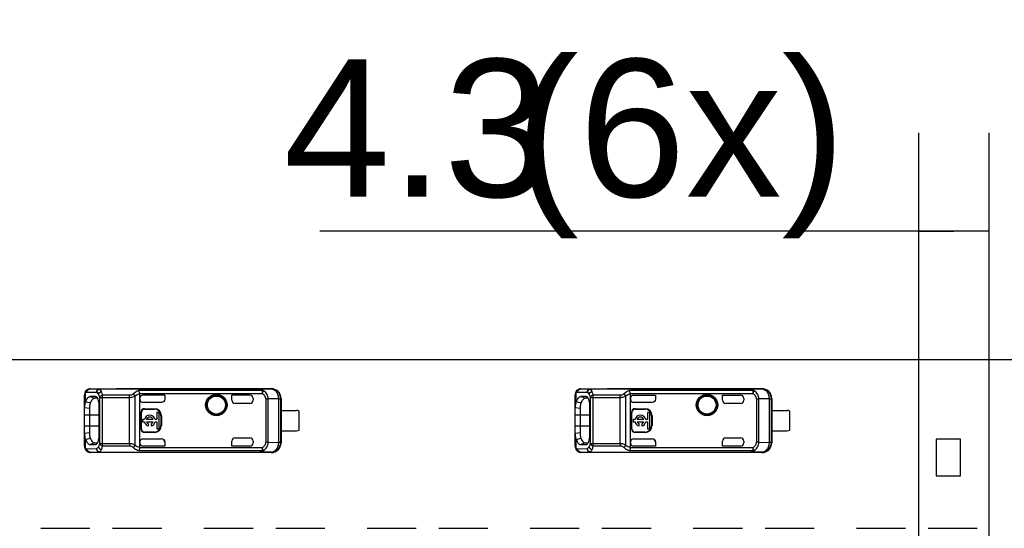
# Model space of a CAD drawing. Header units: millimetres. Extents: x 0 to 210, y 0 to 297.
# Tile 7 of 58: x 70 to 85, y 148 to 156. Entities that reach past the tile are written whole.
import ezdxf
from ezdxf.enums import TextEntityAlignment as Align

# ---------------------------------------------------------------- set-up
doc = ezdxf.new("R2010")
doc.units = ezdxf.units.MM
doc.header["$LTSCALE"] = 19.36
doc.layers.get('0').update_dxf_attribs({"linetype": 'CONTINUOUS'})
doc.layers.add('Z_DIM_2D', color=7, linetype='CONTINUOUS')
doc.styles.add('TEXTSTYLE_3', font='helveticaneueltw1g-ltcn.otf')
doc.styles.add('TEXTSTYLE_4', font='gdt', dxfattribs={"width": 0.7})
doc.dimstyles.new('DIMSTYLE_2', dxfattribs={"dimtxt": 2.1, "dimasz": 3.5, "dimexe": 1.5, "dimexo": 0, "dimgap": 0.525, "dimtad": 1, "dimdec": 3, "dimlfac": 4, "dimdsep": 46, "dimtxsty": 'TEXTSTYLE_3', "dimblk": '_FILLED', "dimblk1": '_FILLED', "dimblk2": '_FILLED', "dimcen": 0.09, "dimclrt": 5, "dimadec": 0, "dimazin": 0, "dimtp": 0.5, "dimtm": 0.5, "dimtfac": 1, "dimtdec": 3, "dimtofl": 0, "dimtmove": 0, "dimatfit": 3, "dimldrblk": '_FILLED', "dimfxl": 0, "dimtolj": 1, "dimarcsym": 0})
doc.dimstyles.new('DIMSTYLE_3', dxfattribs={"dimtxt": 2.1, "dimasz": 3.5, "dimexe": 1.5, "dimexo": 0, "dimgap": 0.525, "dimtad": 1, "dimdec": 3, "dimlfac": 4, "dimdsep": 46, "dimtxsty": 'TEXTSTYLE_3', "dimblk": '_FILLED', "dimblk1": '_FILLED', "dimblk2": '_FILLED', "dimcen": 0.09, "dimclrt": 5, "dimadec": 0, "dimazin": 0, "dimtp": 0.1, "dimtm": 0.1, "dimtfac": 1, "dimtdec": 3, "dimtofl": 0, "dimtmove": 0, "dimatfit": 3, "dimldrblk": '_FILLED', "dimfxl": 0, "dimtolj": 1, "dimarcsym": 0})
doc.dimstyles.new('DIMSTYLE_4', dxfattribs={"dimtxt": 2.1, "dimasz": 3.5, "dimexe": 1.5, "dimexo": 0, "dimgap": 0.525, "dimtad": 1, "dimdec": 3, "dimlfac": 4, "dimdsep": 46, "dimtxsty": 'TEXTSTYLE_3', "dimblk": '_FILLED', "dimblk1": '_FILLED', "dimblk2": '_FILLED', "dimcen": 0.09, "dimclrt": 5, "dimadec": 0, "dimazin": 0, "dimtol": 1, "dimtp": 0.4, "dimtm": 0.4, "dimtfac": 1, "dimtdec": 3, "dimtofl": 0, "dimtmove": 0, "dimatfit": 3, "dimldrblk": '_FILLED', "dimfxl": 0, "dimtolj": 1, "dimarcsym": 0})

# ---------------------------------------------------------------- blocks, each defined once
blk = doc.blocks.new('*D3')
at = {"layer": 'Z_DIM_2D', "color": 2, "linetype": 'Continuous'}
for p, q in [((68.87, 150.301), (68.87, 158.401)), ((100.12, 150.301), (100.12, 158.401)), ((68.87, 156.901), (84.495, 156.901)), ((100.12, 156.901), (84.495, 156.901))]:
    blk.add_line(p, q, dxfattribs=at)
at = {"layer": 'Z_DIM_2D', "color": 5, "linetype": 'Continuous', "style": 'TEXTSTYLE_3'}
blk.add_text('125', height=2.1, dxfattribs=at).set_placement((84.495, 157.426), align=Align.CENTER)
blk = doc.blocks.new('_FILLED')
at = {"color": 0, "linetype": 'ByBlock'}
blk.add_solid([(0, 0), (-1, 0.125), (-1, -0.125)], dxfattribs=at)
blk = doc.blocks.new('_NONE')
blk = doc.blocks.new('*D5')
at = {"layer": 'Z_DIM_2D', "color": 2, "linetype": 'Continuous'}
for p, q in [((83.957, 145.701), (83.957, 154.36)), ((85.032, 145.701), (85.032, 154.36)), ((84.495, 152.86), (74.81, 152.86)), ((83.957, 152.86), (84.495, 152.86)), ((85.032, 152.86), (84.495, 152.86))]:
    blk.add_line(p, q, dxfattribs=at)
at = {"layer": 'Z_DIM_2D', "color": 5, "linetype": 'Continuous', "style": 'TEXTSTYLE_3'}
for s, p in [(' (6x)', (82.842, 153.385)), ('4.3', (78.336, 153.385))]:
    blk.add_text(s, height=2.1, dxfattribs=at).set_placement(p, align=Align.RIGHT)
blk = doc.blocks.new('*D12')
at = {"layer": 'Z_DIM_2D', "color": 2, "linetype": 'Continuous'}
for p, q in [((65.245, 150.264), (65.245, 162.686)), ((134.995, 150.264), (134.995, 162.686)), ((65.245, 161.186), (100.12, 161.186)), ((134.995, 161.186), (100.12, 161.186))]:
    blk.add_line(p, q, dxfattribs=at)
at = {"layer": 'Z_DIM_2D', "color": 5, "linetype": 'Continuous'}
for s, height, style, p in [('279', 2.1, 'TEXTSTYLE_3', (98.028, 161.711)), ('`', 1.47, 'TEXTSTYLE_4', (101.001, 162.026)), ('0.4', 1.47, 'TEXTSTYLE_3', (103.093, 162.026))]:
    blk.add_text(s, height=height, dxfattribs=dict(at, style=style)).set_placement(p, align=Align.CENTER)

msp = doc.modelspace()

# ---------------------------------------------------------------- linework, layer by layer
at = {"color": 7, "linetype": 'Continuous'}
for p, q in [((69.40727, 150.9013), (99.58227, 150.9013)), ((71.21994, 150.36405), (71.21977, 150.3562)), ((71.22128, 150.37848), (71.21994, 150.36405)), ((71.24819, 150.43199), (71.24826, 150.43206)), ((71.30537, 150.45514), (71.30477, 150.45514)), ((71.30537, 150.45514), (71.70727, 150.45514)), ((73.89782, 150.45165), (71.45073, 150.45165)), ((71.70558, 150.45514), (71.70727, 150.45514)), ((71.70726, 150.45755), (74.0688, 150.45755)), ((72.06143, 149.56061), (72.06143, 150.3795)), ((72.44411, 150.3588), (72.11151, 150.3588)), ((72.44477, 150.35893), (72.44411, 150.3588)), ((72.44411, 150.3588), (72.44411, 150.29632)), ((73.46977, 150.28255), (73.46977, 150.35893)), ((73.47042, 150.3588), (73.46977, 150.35893)), ((73.74477, 150.3588), (73.47042, 150.3588)), ((78.71244, 150.36405), (78.71227, 150.3562)), ((78.71378, 150.37848), (78.71244, 150.36405)), ((78.74069, 150.43199), (78.74076, 150.43206)), ((78.79787, 150.45514), (78.79727, 150.45514)), ((78.79787, 150.45514), (79.19977, 150.45514)), ((81.39032, 150.45165), (78.94323, 150.45165)), ((79.19808, 150.45514), (79.19977, 150.45514)), ((79.19976, 150.45755), (81.5613, 150.45755)), ((79.55393, 149.56061), (79.55393, 150.3795)), ((79.60398, 150.35893), (79.93727, 150.35893)), ((79.93727, 150.35893), (79.93727, 150.29761)), ((80.96227, 150.28255), (80.96227, 150.35893)), ((80.96227, 150.35893), (81.23727, 150.35893)), ((71.21977, 149.58399), (71.21977, 150.35617)), ((71.38806, 150.33569), (71.30607, 150.33637)), ((71.41832, 150.3104), (71.37674, 150.31077)), ((71.3939, 150.33465), (71.38811, 150.33589)), ((72.39474, 150.24759), (72.11143, 150.24759)), ((72.42948, 150.26157), (72.43013, 150.26223)), ((72.44411, 150.29632), (72.44477, 150.29761)), ((73.74477, 150.23255), (73.51977, 150.23255)), ((73.79477, 150.30893), (73.79477, 150.28255)), ((74.21561, 149.63671), (74.21561, 150.3034)), ((74.21977, 150.30756), (74.21977, 149.63255)), ((78.71227, 149.58399), (78.71227, 150.35617)), ((78.88056, 150.33569), (78.79857, 150.33637)), ((78.91082, 150.3104), (78.86924, 150.31077)), ((78.8864, 150.33465), (78.88061, 150.33589)), ((79.88724, 150.24759), (79.60393, 150.24759)), ((81.23727, 150.23255), (81.01227, 150.23255)), ((81.28727, 150.30893), (81.28727, 150.28255)), ((81.70811, 149.63671), (81.70811, 150.3034)), ((81.71227, 150.30756), (81.71227, 149.63255)), ((71.2198, 150.16923), (71.29475, 150.15903)), ((71.29471, 150.15903), (71.29462, 149.78111)), ((71.44377, 149.75749), (71.44377, 150.18251)), ((72.07982, 149.84505), (72.07982, 150.09505)), ((72.08643, 149.84505), (72.08643, 150.09505)), ((72.13643, 150.15167), (72.28643, 150.15167)), ((72.13643, 150.14505), (72.28643, 150.14505)), ((72.32351, 150.09355), (72.32351, 149.98662)), ((72.35664, 150.09355), (72.32351, 150.09355)), ((72.35664, 149.84655), (72.35664, 150.09355)), ((74.21922, 150.1263), (74.45727, 150.1263)), ((74.49477, 149.8263), (74.49477, 150.1138)), ((78.7123, 150.16923), (78.78725, 150.15903)), ((78.78721, 150.15903), (78.78712, 149.78111)), ((78.93627, 149.75749), (78.93627, 150.18251)), ((79.57232, 149.84505), (79.57232, 150.09505)), ((79.57893, 149.84505), (79.57893, 150.09505)), ((79.62893, 150.15167), (79.77893, 150.15167)), ((79.62893, 150.14505), (79.77893, 150.14505)), ((79.81601, 150.09355), (79.81601, 149.98662)), ((79.84914, 150.09355), (79.81601, 150.09355)), ((79.84914, 149.84655), (79.84914, 150.09355)), ((81.71172, 150.1263), (81.94977, 150.1263)), ((81.98727, 149.8263), (81.98727, 150.1138)), ((72.10664, 149.98662), (72.10664, 149.95349)), ((72.13255, 149.98662), (72.10664, 149.98662)), ((72.10664, 149.95349), (72.13255, 149.95349)), ((72.26686, 149.98662), (72.1636, 149.98662)), ((72.1636, 149.95349), (72.26686, 149.95349)), ((72.19454, 149.88831), (72.19454, 149.92012)), ((72.23592, 149.92012), (72.23592, 149.88831)), ((72.32351, 149.98662), (72.29791, 149.98662)), ((72.29791, 149.95349), (72.32351, 149.95349)), ((72.32351, 149.95349), (72.32351, 149.84655)), ((72.38643, 150.04505), (72.38643, 149.89505)), ((72.39304, 150.04505), (72.39304, 149.89505)), ((79.59914, 149.98662), (79.59914, 149.95349)), ((79.62505, 149.98662), (79.59914, 149.98662)), ((79.59914, 149.95349), (79.62505, 149.95349)), ((79.75936, 149.98662), (79.6561, 149.98662)), ((79.6561, 149.95349), (79.75936, 149.95349)), ((79.68704, 149.88831), (79.68704, 149.92012)), ((79.72842, 149.92012), (79.72842, 149.88831)), ((79.81601, 149.98662), (79.79041, 149.98662)), ((79.79041, 149.95349), (79.81601, 149.95349)), ((79.81601, 149.95349), (79.81601, 149.84655)), ((79.87893, 150.04505), (79.87893, 149.89505)), ((79.88554, 150.04505), (79.88554, 149.89505)), ((71.29472, 149.78111), (71.21981, 149.77087)), ((72.28643, 149.79505), (72.13643, 149.79505)), ((72.28643, 149.78844), (72.13643, 149.78844)), ((72.32351, 149.84655), (72.35664, 149.84655)), ((74.21922, 149.8138), (74.45727, 149.8138)), ((78.78722, 149.78111), (78.71231, 149.77087)), ((79.77893, 149.79505), (79.62893, 149.79505)), ((79.77893, 149.78844), (79.62893, 149.78844)), ((79.81601, 149.84655), (79.84914, 149.84655)), ((81.71172, 149.8138), (81.94977, 149.8138)), ((71.37676, 149.62933), (71.30617, 149.60375)), ((71.37669, 149.62934), (71.41838, 149.62971)), ((71.38816, 149.60415), (71.39436, 149.60535)), ((72.11143, 149.69252), (72.39474, 149.69252)), ((72.44411, 149.64475), (72.44411, 149.58131)), ((72.44411, 149.64475), (72.44477, 149.64249)), ((73.46977, 149.58118), (73.46977, 149.65755)), ((73.51977, 149.70755), (73.74477, 149.70755)), ((73.79477, 149.65755), (73.79477, 149.63118)), ((78.86926, 149.62933), (78.79867, 149.60375)), ((78.86919, 149.62934), (78.91088, 149.62971)), ((78.88066, 149.60415), (78.88686, 149.60535)), ((79.60393, 149.69252), (79.88724, 149.69252)), ((79.93661, 149.64475), (79.93661, 149.58131)), ((79.93661, 149.64475), (79.93727, 149.64249)), ((80.96227, 149.58118), (80.96227, 149.65755)), ((81.01227, 149.70755), (81.23727, 149.70755)), ((81.28727, 149.65755), (81.28727, 149.63118)), ((84.22155, 149.6888), (84.22155, 149.1263)), ((84.59655, 149.6888), (84.22155, 149.6888)), ((84.59655, 149.1263), (84.59655, 149.6888)), ((71.23438, 149.52463), (71.24257, 149.51377)), ((71.24257, 149.51377), (71.24823, 149.50806)), ((71.2482, 149.5081), (71.24824, 149.50806)), ((71.3048, 149.48496), (71.30536, 149.48497)), ((71.70727, 149.48497), (71.30537, 149.48497)), ((71.30617, 149.60375), (71.3881, 149.60442)), ((71.45074, 149.48846), (71.45475, 149.48884)), ((71.45075, 149.48846), (73.89782, 149.48846)), ((71.45475, 149.48884), (71.45116, 149.48879)), ((71.70558, 149.48496), (71.70726, 149.48497)), ((74.0688, 149.48255), (71.70727, 149.48255)), ((72.44477, 149.58118), (72.11143, 149.58118)), ((72.44411, 149.58131), (72.44477, 149.58118)), ((73.46977, 149.58118), (73.47042, 149.58131)), ((73.74477, 149.58118), (73.46977, 149.58118)), ((74.06562, 149.48671), (74.06881, 149.48255)), ((78.72688, 149.52463), (78.73507, 149.51377)), ((78.73507, 149.51377), (78.74073, 149.50806)), ((78.7407, 149.5081), (78.74074, 149.50806)), ((78.7973, 149.48496), (78.79786, 149.48497)), ((79.19977, 149.48497), (78.79787, 149.48497)), ((78.79867, 149.60375), (78.8806, 149.60442)), ((78.94324, 149.48846), (78.94725, 149.48884)), ((78.94325, 149.48846), (81.39032, 149.48846)), ((78.94725, 149.48884), (78.94366, 149.48879)), ((79.19808, 149.48496), (79.19976, 149.48497)), ((81.5613, 149.48255), (79.19977, 149.48255)), ((79.93727, 149.58118), (79.60393, 149.58118)), ((79.93661, 149.58131), (79.93727, 149.58118)), ((81.23727, 149.58118), (80.96227, 149.58118)), ((81.55812, 149.48671), (81.56131, 149.48255)), ((84.22155, 149.1263), (84.59655, 149.1263)), ((70.55153, 148.32655), (71.30153, 148.32655)), ((71.64706, 148.32655), (72.39706, 148.32655)), ((73.04241, 148.32655), (73.79241, 148.32655)), ((74.13794, 148.32655), (74.88794, 148.32655)), ((75.53329, 148.32655), (76.28329, 148.32655)), ((76.62882, 148.32655), (77.37882, 148.32655)), ((78.02417, 148.32655), (78.77417, 148.32655)), ((79.1197, 148.32655), (79.8697, 148.32655)), ((80.51505, 148.32655), (81.26505, 148.32655)), ((81.61058, 148.32655), (82.36058, 148.32655)), ((83.00593, 148.32655), (83.75593, 148.32655)), ((84.10146, 148.32655), (84.85146, 148.32655))]:
    msp.add_line(p, q, dxfattribs=at)
at = {"color": 9, "linetype": 'Continuous'}
for p, q in [((71.2348, 150.25683), (71.23483, 150.395)), ((71.25835, 150.40514), (71.40374, 150.40165)), ((71.30537, 150.45514), (71.45073, 150.45165)), ((73.89782, 150.45034), (71.45073, 150.45034)), ((73.92977, 150.4289), (72.04627, 150.4289)), ((72.06107, 150.38411), (73.92977, 150.38411)), ((72.11151, 150.3588), (72.11148, 150.35893)), ((73.74477, 150.35893), (73.74477, 150.3588)), ((73.89782, 150.45165), (74.06623, 150.4534)), ((73.89782, 150.45165), (73.89782, 150.45034)), ((73.92977, 150.4289), (73.92978, 150.38411)), ((73.92978, 150.3841), (73.9512, 150.42539)), ((74.06881, 150.45755), (74.06623, 150.4534)), ((78.7273, 150.25683), (78.72733, 150.395)), ((78.75085, 150.40514), (78.89624, 150.40165)), ((78.79787, 150.45514), (78.94323, 150.45165)), ((81.39032, 150.45034), (78.94323, 150.45034)), ((81.42227, 150.4289), (79.53877, 150.4289)), ((79.55357, 150.38411), (81.42227, 150.38411)), ((81.39032, 150.45165), (81.55873, 150.4534)), ((81.39032, 150.45165), (81.39032, 150.45034)), ((81.42227, 150.4289), (81.42228, 150.38411)), ((81.42228, 150.3841), (81.4437, 150.42539)), ((81.56131, 150.45755), (81.55873, 150.4534)), ((71.30607, 150.33637), (71.37678, 150.31077)), ((71.4488, 150.32397), (71.90575, 150.32398)), ((71.4488, 150.32397), (71.4488, 149.61615)), ((71.49579, 149.58471), (71.49579, 150.3554)), ((71.90575, 150.3554), (71.49579, 150.3554)), ((71.90575, 149.61614), (71.90575, 150.3554)), ((71.99073, 149.59678), (71.99073, 150.34333)), ((73.47042, 150.28255), (73.46977, 150.28255)), ((73.98668, 150.30178), (73.98668, 149.63833)), ((73.98668, 150.30178), (74.02498, 150.30178)), ((74.18052, 150.3034), (74.02498, 150.30178)), ((74.02498, 149.63833), (74.02498, 150.30178)), ((74.18052, 150.3034), (74.18052, 149.63671)), ((74.18052, 150.3034), (74.21561, 150.3034)), ((74.21977, 150.30756), (74.21561, 150.3034)), ((78.79857, 150.33637), (78.86928, 150.31077)), ((78.9413, 150.32397), (79.39825, 150.32398)), ((78.9413, 150.32397), (78.9413, 149.61615)), ((78.98829, 149.58471), (78.98829, 150.3554)), ((79.39825, 150.3554), (78.98829, 150.3554)), ((79.39825, 149.61614), (79.39825, 150.3554)), ((79.48323, 149.59678), (79.48323, 150.34333)), ((81.47918, 150.30178), (81.47918, 149.63833)), ((81.47918, 150.30178), (81.51748, 150.30178)), ((81.67302, 150.3034), (81.51748, 150.30178)), ((81.51748, 149.63833), (81.51748, 150.30178)), ((81.67302, 150.3034), (81.67302, 149.63671)), ((81.67302, 150.3034), (81.70811, 150.3034)), ((81.71227, 150.30756), (81.70811, 150.3034)), ((71.21977, 150.05755), (71.44377, 150.05755)), ((72.07982, 150.09505), (72.08643, 150.09505)), ((72.13643, 150.14505), (72.13643, 150.15167)), ((72.28643, 150.15167), (72.28643, 150.14505)), ((78.71227, 150.05755), (78.93627, 150.05755)), ((79.57232, 150.09505), (79.57893, 150.09505)), ((79.62893, 150.14505), (79.62893, 150.15167)), ((79.77893, 150.15167), (79.77893, 150.14505)), ((72.38643, 150.04505), (72.39304, 150.04505)), ((79.87893, 150.04505), (79.88554, 150.04505)), ((71.44377, 149.88255), (71.21977, 149.88255)), ((72.08643, 149.84505), (72.07982, 149.84505)), ((72.13643, 149.78844), (72.13643, 149.79505)), ((72.28643, 149.79505), (72.28643, 149.78844)), ((72.39304, 149.89505), (72.38643, 149.89505)), ((78.93627, 149.88255), (78.71227, 149.88255)), ((79.57893, 149.84505), (79.57232, 149.84505)), ((79.62893, 149.78844), (79.62893, 149.79505)), ((79.77893, 149.79505), (79.77893, 149.78844)), ((79.88554, 149.89505), (79.87893, 149.89505)), ((71.23482, 149.54511), (71.23482, 149.68328)), ((71.90575, 149.61614), (71.4488, 149.61615)), ((71.90575, 149.61614), (71.90575, 149.58471)), ((73.46977, 149.65755), (73.47042, 149.65755)), ((74.02498, 149.63833), (73.98668, 149.63833)), ((74.02498, 149.63833), (74.18052, 149.63671)), ((74.21561, 149.63671), (74.18052, 149.63671)), ((74.21561, 149.63671), (74.21977, 149.63255)), ((78.72732, 149.54511), (78.72732, 149.68328)), ((79.39825, 149.61614), (78.9413, 149.61615)), ((79.39825, 149.61614), (79.39825, 149.58471)), ((81.51748, 149.63833), (81.47918, 149.63833)), ((81.51748, 149.63833), (81.67302, 149.63671)), ((81.70811, 149.63671), (81.67302, 149.63671)), ((81.70811, 149.63671), (81.71227, 149.63255)), ((71.40374, 149.53846), (71.25835, 149.53497)), ((71.45075, 149.48846), (71.30537, 149.48497)), ((71.45073, 149.48881), (71.45061, 149.4899)), ((71.45073, 149.48977), (73.89782, 149.48977)), ((71.49579, 149.58471), (71.90575, 149.58471)), ((72.04656, 149.51121), (73.92977, 149.51121)), ((73.92977, 149.556), (72.06107, 149.556)), ((72.11143, 149.58118), (72.11143, 149.58131)), ((73.74477, 149.58131), (73.74477, 149.58118)), ((73.89782, 149.48977), (73.89782, 149.48846)), ((74.06562, 149.48671), (73.89782, 149.48846)), ((73.92977, 149.556), (73.92977, 149.51121)), ((73.95121, 149.51471), (73.92977, 149.556)), ((78.89624, 149.53846), (78.75085, 149.53497)), ((78.94325, 149.48846), (78.79787, 149.48497)), ((78.94323, 149.48881), (78.94311, 149.4899)), ((78.94323, 149.48977), (81.39032, 149.48977)), ((78.98829, 149.58471), (79.39825, 149.58471)), ((79.53906, 149.51121), (81.42227, 149.51121)), ((81.42227, 149.556), (79.55357, 149.556)), ((79.60393, 149.58118), (79.60393, 149.58131)), ((81.39032, 149.48977), (81.39032, 149.48846)), ((81.55812, 149.48671), (81.39032, 149.48846)), ((81.42227, 149.556), (81.42227, 149.51121)), ((81.44371, 149.51471), (81.42227, 149.556))]:
    msp.add_line(p, q, dxfattribs=at)
at = {"color": 7, "linetype": 'Continuous'}
for points in [[(71.24826, 150.43205), (71.24374, 150.42762), (71.23531, 150.41693), (71.22879, 150.40499), (71.22416, 150.39212), (71.22128, 150.37848)], [(78.74076, 150.43205), (78.73624, 150.42762), (78.72781, 150.41693), (78.72129, 150.40499), (78.71666, 150.39212), (78.71378, 150.37848)], [(71.21977, 149.58397), (71.21986, 149.57824), (71.221, 149.56365), (71.22365, 149.54987), (71.22806, 149.5368), (71.23438, 149.52463)], [(78.71227, 149.58397), (78.71236, 149.57824), (78.7135, 149.56365), (78.71615, 149.54987), (78.72056, 149.5368), (78.72688, 149.52463)]]:
    msp.add_lwpolyline(points, dxfattribs=at)
for centre, radius in [((73.23227, 150.20755), 0.16425), ((80.72477, 150.20755), 0.16425), ((73.23227, 150.20755), 0.1375), ((80.72477, 150.20755), 0.1375)]:
    msp.add_circle(centre, radius, dxfattribs=at)
at = {"color": 9, "linetype": 'Continuous'}
for centre in [(73.23227, 150.20755), (80.72477, 150.20755)]:
    msp.add_circle(centre, 0.14645, dxfattribs=at)
for centre, radius, start, end in [((71.30551, 150.41082), 0.04432, 90.192719, 99.737072), ((78.79801, 150.41082), 0.04432, 90.192719, 99.737072), ((74.0656, 149.63672), 0.15001, 270.00985, 359.9947), ((81.5581, 149.63672), 0.15001, 270.00985, 359.9947), ((71.30551, 149.52929), 0.04432, 260.265378, 269.81529), ((71.45745, 149.54285), 0.05393, 233.861398, 237.134238), ((78.79801, 149.52929), 0.04432, 260.265378, 269.81529), ((78.94995, 149.54285), 0.05393, 233.861398, 237.134238)]:
    msp.add_arc(centre, radius, start, end, dxfattribs=at)
at = {"color": 7, "linetype": 'Continuous'}
for centre, radius, start, end in [((72.03188, 150.37953), 0.02955, 359.93864, 8.901458), ((72.11143, 150.30893), 0.05, 89.939039, 179.97329), ((74.0656, 150.30339), 0.15001, 0.00334, 89.760034), ((74.06977, 150.30756), 0.15, 0.000825, 90.368479), ((79.52438, 150.37953), 0.02955, 359.93864, 8.901458), ((79.60393, 150.30893), 0.05, 89.939039, 179.97329), ((81.5581, 150.30339), 0.15001, 0.00334, 89.760034), ((81.56227, 150.30756), 0.15, 0.000825, 90.368479), ((71.32547, 150.20862), 0.10269, 151.998112, 158.67224), ((65.91498, 130.01931), 20.92561, 75.072323, 75.271801), ((71.37638, 150.26987), 0.0409, 89.502626, 98.957993), ((73.74477, 150.28255), 0.05, 270, 360), ((78.81797, 150.20862), 0.10269, 151.998112, 158.67224), ((73.40748, 130.01931), 20.92561, 75.072323, 75.271801), ((78.86888, 150.26987), 0.0409, 89.502626, 98.957993), ((81.23727, 150.28255), 0.05, 270, 360), ((72.13643, 150.09505), 0.05661, 90, 180), ((72.13643, 150.09505), 0.05, 90, 180), ((72.28643, 150.04505), 0.10661, 0, 90), ((72.28643, 150.04505), 0.1, 0, 90), ((74.45727, 150.0638), 0.0625, 53.130102, 90), ((79.62893, 150.09505), 0.05661, 90, 180), ((79.62893, 150.09505), 0.05, 90, 180), ((79.77893, 150.04505), 0.10661, 0, 90), ((79.77893, 150.04505), 0.1, 0, 90), ((81.94977, 150.0638), 0.0625, 53.130102, 90), ((72.21523, 149.97005), 0.08432, 11.327261, 168.672739), ((72.21523, 149.97005), 0.08432, 191.327261, 255.795811), ((72.21523, 149.97005), 0.05423, 17.784655, 162.215345), ((72.21523, 149.97005), 0.05423, 197.784655, 247.492184), ((72.21523, 149.97005), 0.08432, 284.204189, 348.672739), ((72.21523, 149.97005), 0.05423, 292.507816, 342.215345), ((79.70773, 149.97005), 0.08432, 11.327261, 168.672739), ((79.70773, 149.97005), 0.08432, 191.327261, 255.795811), ((79.70773, 149.97005), 0.05423, 17.784655, 162.215345), ((79.70773, 149.97005), 0.05423, 197.784655, 247.492184), ((79.70773, 149.97005), 0.08432, 284.204189, 348.672739), ((79.70773, 149.97005), 0.05423, 292.507816, 342.215345), ((72.13643, 149.84505), 0.05661, 180, 270), ((72.13643, 149.84505), 0.05, 180, 270), ((72.28643, 149.89505), 0.10661, 270, 360), ((72.28643, 149.89505), 0.1, 270, 360), ((74.45727, 149.8763), 0.0625, 270, 306.869898), ((79.62893, 149.84505), 0.05661, 180, 270), ((79.62893, 149.84505), 0.05, 180, 270), ((79.77893, 149.89505), 0.10661, 270, 360), ((79.77893, 149.89505), 0.1, 270, 360), ((81.94977, 149.8763), 0.0625, 270, 306.869898), ((67.11134, 165.36066), 16.21133, 284.736299, 284.993759), ((72.11144, 149.63119), 0.05001, 180.007626, 269.991814), ((73.74477, 149.65755), 0.05, 0, 90), ((74.06977, 149.63255), 0.15, 269.630927, 359.98469), ((74.60384, 165.36066), 16.21133, 284.736299, 284.993759), ((79.60394, 149.63119), 0.05001, 180.007626, 269.991814), ((81.23727, 149.65755), 0.05, 0, 90), ((81.56227, 149.63255), 0.15, 269.630927, 359.98469), ((72.03186, 149.56057), 0.02957, 351.098525, 0.062486), ((79.52436, 149.56057), 0.02957, 351.098525, 0.062486)]:
    msp.add_arc(centre, radius, start, end, dxfattribs=at)
for centre, major_axis, ratio, start_param, end_param in [((73.74477, 150.3088), (0, 0.05), 0.99999391, -1.57079633, 0), ((81.23727, 150.30893), (0, 0.05), 0.99999391, -1.57079633, 0), ((72.11143, 150.2976), (0, 0.05001), 0.9998477, -4.71238881, -3.14159265), ((73.52043, 150.28255), (0.05001, 0), 0.9998477, 3.14159236, 4.71238898), ((79.60393, 150.2976), (0, 0.05001), 0.9998477, -4.71238881, -3.14159265), ((81.01227, 150.28255), (0.05001, 0), 0.9998477, 3.14159207, 4.71238898), ((72.11143, 149.64251), (0, 0.05001), 0.9998477, 0, 1.57079633), ((72.39476, 149.64251), (-0.03537, 0.03537), 0.99969546, -1.57079629, -0.78524587), ((72.39476, 149.64251), (0.03537, -0.03537), 0.99969546, 0.78524589, 1.57079637), ((73.52043, 149.65755), (0.05001, 0), 0.9998477, 1.57079633, 3.14159265), ((73.74477, 149.63131), (0, 0.05), 0.99999391, -3.14159265, -1.57079633), ((79.60393, 149.64251), (0, 0.05001), 0.9998477, 0, 1.57079633), ((79.88726, 149.64251), (0.03537, -0.03537), 0.99969546, 0.78524589, 2.35634678), ((81.01227, 149.65755), (0.05001, 0), 0.9998477, 1.57079633, 3.14159265), ((81.23727, 149.63118), (0, 0.05), 0.99999391, -3.14159265, -1.57079633)]:
    msp.add_ellipse(centre, major_axis=major_axis, ratio=ratio, start_param=start_param, end_param=end_param, dxfattribs=at)
at = {"color": 9, "linetype": 'Continuous'}
for points, knots in [([(71.23483, 150.395), (71.2296, 150.39124), (71.22084, 150.37869), (71.21977, 150.36404), (71.21977, 150.35617)], [0, 0, 0, 0, 0.44989716, 1, 1, 1, 1]), ([(71.23483, 150.395), (71.23446, 150.39847), (71.23438, 150.41189), (71.24087, 150.42534), (71.24819, 150.43199)], [0, 0, 0, 0, 0.26120361, 1, 1, 1, 1]), ([(71.23483, 150.395), (71.23664, 150.39664), (71.24333, 150.40208), (71.25214, 150.40529), (71.25835, 150.40514)], [0, 0, 0, 0, 0.28255932, 1, 1, 1, 1]), ([(71.25835, 150.40514), (71.25838, 150.41658), (71.26599, 150.4398), (71.28716, 150.45264), (71.29801, 150.4545)], [0, 0, 0, 0, 0.50970234, 1, 1, 1, 1]), ([(71.45075, 150.45165), (71.43865, 150.45162), (71.41315, 150.44016), (71.40378, 150.4143), (71.40374, 150.40165)], [0, 0, 0, 0, 0.48882878, 1, 1, 1, 1]), ([(71.4516, 150.45124), (71.43948, 150.45083), (71.41439, 150.43949), (71.40423, 150.41419), (71.40374, 150.40165)], [0, 0, 0, 0, 0.49135044, 1, 1, 1, 1]), ([(71.40374, 150.40165), (71.40465, 150.41377), (71.41305, 150.43221), (71.43062, 150.44459), (71.44186, 150.4493), (71.44784, 150.44974), (71.45073, 150.45031)], [0, 0, 0, 0, 0.50202952, 0.7546845, 0.87828037, 1, 1, 1, 1]), ([(71.40374, 150.40165), (71.40622, 150.40007), (71.41719, 150.39143), (71.42512, 150.37953), (71.43038, 150.36992)], [0, 0, 0, 0, 0.21161866, 1, 1, 1, 1]), ([(71.43038, 150.36992), (71.43256, 150.38026), (71.44545, 150.39991), (71.46624, 150.40979), (71.47736, 150.41166)], [0, 0, 0, 0, 0.48354586, 1, 1, 1, 1]), ([(71.43038, 150.36992), (71.43216, 150.36667), (71.43961, 150.35191), (71.4452, 150.33626), (71.4488, 150.32397)], [0, 0, 0, 0, 0.22473054, 1, 1, 1, 1]), ([(71.47736, 150.41166), (71.47543, 150.41596), (71.46852, 150.43), (71.45942, 150.44358), (71.45073, 150.45034)], [0, 0, 0, 0, 0.29988904, 1, 1, 1, 1]), ([(71.49579, 150.3554), (71.49451, 150.36071), (71.48955, 150.37982), (71.48324, 150.39864), (71.47736, 150.41166)], [0, 0, 0, 0, 0.27673882, 1, 1, 1, 1]), ([(71.9624, 150.37906), (71.95869, 150.37599), (71.94223, 150.36367), (71.92157, 150.35556), (71.90575, 150.3554)], [0, 0, 0, 0, 0.23346772, 1, 1, 1, 1]), ([(72.04627, 150.4289), (72.03885, 150.42587), (72.00912, 150.41251), (71.9814, 150.39465), (71.9624, 150.37906)], [0, 0, 0, 0, 0.2458568, 1, 1, 1, 1]), ([(71.99073, 150.34333), (71.98585, 150.35401), (71.97685, 150.36694), (71.96527, 150.37697), (71.9624, 150.37906)], [0, 0, 0, 0, 0.76802232, 1, 1, 1, 1]), ([(73.9512, 150.42539), (73.94741, 150.43295), (73.93301, 150.4503), (73.91024, 150.45161), (73.89782, 150.45165)], [0, 0, 0, 0, 0.40493834, 1, 1, 1, 1]), ([(73.92977, 150.4289), (73.92996, 150.43161), (73.92781, 150.43664), (73.92414, 150.44482), (73.91246, 150.44952), (73.90347, 150.45009), (73.89782, 150.45034)], [0, 0, 0, 0, 0.18872933, 0.36469911, 0.60631278, 1, 1, 1, 1]), ([(73.98668, 150.30178), (73.98665, 150.319), (73.97284, 150.35361), (73.94512, 150.37603), (73.92977, 150.38411)], [0, 0, 0, 0, 0.49822097, 1, 1, 1, 1]), ([(74.02498, 150.30178), (74.02475, 150.32665), (74.01024, 150.37716), (73.97242, 150.41263), (73.9512, 150.42539)], [0, 0, 0, 0, 0.50107438, 1, 1, 1, 1]), ([(78.72733, 150.395), (78.7221, 150.39124), (78.71334, 150.37869), (78.71227, 150.36404), (78.71227, 150.35617)], [0, 0, 0, 0, 0.44989716, 1, 1, 1, 1]), ([(78.72733, 150.395), (78.72696, 150.39847), (78.72688, 150.41189), (78.73337, 150.42534), (78.74069, 150.43199)], [0, 0, 0, 0, 0.26120361, 1, 1, 1, 1]), ([(78.72733, 150.395), (78.72914, 150.39664), (78.73583, 150.40208), (78.74464, 150.40529), (78.75085, 150.40514)], [0, 0, 0, 0, 0.28255932, 1, 1, 1, 1]), ([(78.75085, 150.40514), (78.75088, 150.41658), (78.75849, 150.4398), (78.77966, 150.45264), (78.79051, 150.4545)], [0, 0, 0, 0, 0.50970234, 1, 1, 1, 1]), ([(78.94325, 150.45165), (78.93115, 150.45162), (78.90565, 150.44016), (78.89628, 150.4143), (78.89624, 150.40165)], [0, 0, 0, 0, 0.48882878, 1, 1, 1, 1]), ([(78.9441, 150.45124), (78.93198, 150.45083), (78.90689, 150.43949), (78.89673, 150.41419), (78.89624, 150.40165)], [0, 0, 0, 0, 0.49135044, 1, 1, 1, 1]), ([(78.89624, 150.40165), (78.89715, 150.41377), (78.90555, 150.43221), (78.92312, 150.44459), (78.93436, 150.4493), (78.94034, 150.44974), (78.94323, 150.45031)], [0, 0, 0, 0, 0.50202952, 0.7546845, 0.87828037, 1, 1, 1, 1]), ([(78.89624, 150.40165), (78.89872, 150.40007), (78.90969, 150.39143), (78.91762, 150.37953), (78.92288, 150.36992)], [0, 0, 0, 0, 0.21161866, 1, 1, 1, 1]), ([(78.92288, 150.36992), (78.92506, 150.38026), (78.93795, 150.39991), (78.95874, 150.40979), (78.96986, 150.41166)], [0, 0, 0, 0, 0.48354586, 1, 1, 1, 1]), ([(78.92288, 150.36992), (78.92466, 150.36667), (78.93211, 150.35191), (78.9377, 150.33626), (78.9413, 150.32397)], [0, 0, 0, 0, 0.22473054, 1, 1, 1, 1]), ([(78.96986, 150.41166), (78.96793, 150.41596), (78.96102, 150.43), (78.95192, 150.44358), (78.94323, 150.45034)], [0, 0, 0, 0, 0.29988904, 1, 1, 1, 1]), ([(78.98829, 150.3554), (78.98701, 150.36071), (78.98205, 150.37982), (78.97574, 150.39864), (78.96986, 150.41166)], [0, 0, 0, 0, 0.27673882, 1, 1, 1, 1]), ([(79.4549, 150.37906), (79.45119, 150.37599), (79.43473, 150.36367), (79.41407, 150.35556), (79.39825, 150.3554)], [0, 0, 0, 0, 0.23346772, 1, 1, 1, 1]), ([(79.53877, 150.4289), (79.53135, 150.42587), (79.50162, 150.41251), (79.4739, 150.39465), (79.4549, 150.37906)], [0, 0, 0, 0, 0.2458568, 1, 1, 1, 1]), ([(79.48323, 150.34333), (79.47835, 150.35401), (79.46935, 150.36694), (79.45777, 150.37697), (79.4549, 150.37906)], [0, 0, 0, 0, 0.76802232, 1, 1, 1, 1]), ([(81.4437, 150.42539), (81.43991, 150.43295), (81.42551, 150.4503), (81.40274, 150.45161), (81.39032, 150.45165)], [0, 0, 0, 0, 0.40493834, 1, 1, 1, 1]), ([(81.42227, 150.4289), (81.42246, 150.43161), (81.42031, 150.43664), (81.41664, 150.44482), (81.40496, 150.44952), (81.39597, 150.45009), (81.39032, 150.45034)], [0, 0, 0, 0, 0.18872933, 0.36469911, 0.60631278, 1, 1, 1, 1]), ([(81.47918, 150.30178), (81.47915, 150.319), (81.46534, 150.35361), (81.43762, 150.37603), (81.42227, 150.38411)], [0, 0, 0, 0, 0.49822097, 1, 1, 1, 1]), ([(81.51748, 150.30178), (81.51725, 150.32665), (81.50274, 150.37716), (81.46492, 150.41263), (81.4437, 150.42539)], [0, 0, 0, 0, 0.50107438, 1, 1, 1, 1]), ([(71.49579, 150.3554), (71.49055, 150.35447), (71.47234, 150.34923), (71.45393, 150.33686), (71.4488, 150.32397)], [0, 0, 0, 0, 0.27740857, 1, 1, 1, 1]), ([(71.90575, 150.32398), (71.91346, 150.32414), (71.94262, 150.32591), (71.9712, 150.33441), (71.99073, 150.34333)], [0, 0, 0, 0, 0.26417893, 1, 1, 1, 1]), ([(78.98829, 150.3554), (78.98305, 150.35447), (78.96484, 150.34923), (78.94643, 150.33686), (78.9413, 150.32397)], [0, 0, 0, 0, 0.27740857, 1, 1, 1, 1]), ([(79.39825, 150.32398), (79.40596, 150.32414), (79.43512, 150.32591), (79.4637, 150.33441), (79.48323, 150.34333)], [0, 0, 0, 0, 0.26417893, 1, 1, 1, 1]), ([(71.4488, 149.61615), (71.44752, 149.61178), (71.44253, 149.59604), (71.43614, 149.5807), (71.43039, 149.5702)], [0, 0, 0, 0, 0.27538849, 1, 1, 1, 1]), ([(71.4488, 149.61615), (71.45032, 149.61233), (71.46135, 149.59605), (71.48085, 149.58738), (71.49579, 149.58472)], [0, 0, 0, 0, 0.21332067, 1, 1, 1, 1]), ([(71.99073, 149.59678), (71.98459, 149.5997), (71.95751, 149.61059), (71.92812, 149.61579), (71.90575, 149.61613)], [0, 0, 0, 0, 0.23300875, 1, 1, 1, 1]), ([(73.92977, 149.556), (73.94513, 149.56404), (73.97291, 149.58652), (73.98646, 149.62111), (73.98668, 149.63833)], [0, 0, 0, 0, 0.50166347, 1, 1, 1, 1]), ([(73.95121, 149.51471), (73.97243, 149.52748), (74.01024, 149.56296), (74.02475, 149.61346), (74.02498, 149.63833)], [0, 0, 0, 0, 0.49891385, 1, 1, 1, 1]), ([(74.18052, 149.63671), (74.18044, 149.61741), (74.17474, 149.57967), (74.15032, 149.53046), (74.11266, 149.49577), (74.08074, 149.48683), (74.06562, 149.48671)], [0, 0, 0, 0, 0.27934135, 0.54269758, 0.78120924, 1, 1, 1, 1]), ([(78.9413, 149.61615), (78.94002, 149.61178), (78.93503, 149.59604), (78.92864, 149.5807), (78.92289, 149.5702)], [0, 0, 0, 0, 0.27538849, 1, 1, 1, 1]), ([(78.9413, 149.61615), (78.94282, 149.61233), (78.95385, 149.59605), (78.97335, 149.58738), (78.98829, 149.58472)], [0, 0, 0, 0, 0.21332067, 1, 1, 1, 1]), ([(79.48323, 149.59678), (79.47709, 149.5997), (79.45001, 149.61059), (79.42062, 149.61579), (79.39825, 149.61613)], [0, 0, 0, 0, 0.23300875, 1, 1, 1, 1]), ([(81.42227, 149.556), (81.43763, 149.56404), (81.46541, 149.58652), (81.47896, 149.62111), (81.47918, 149.63833)], [0, 0, 0, 0, 0.50166347, 1, 1, 1, 1]), ([(81.44371, 149.51471), (81.46493, 149.52748), (81.50274, 149.56296), (81.51725, 149.61346), (81.51748, 149.63833)], [0, 0, 0, 0, 0.49891385, 1, 1, 1, 1]), ([(81.67302, 149.63671), (81.67294, 149.61741), (81.66724, 149.57967), (81.64282, 149.53046), (81.60516, 149.49577), (81.57324, 149.48683), (81.55812, 149.48671)], [0, 0, 0, 0, 0.27934135, 0.54269758, 0.78120924, 1, 1, 1, 1]), ([(71.21977, 149.58399), (71.21977, 149.5761), (71.22078, 149.5614), (71.22962, 149.5489), (71.23482, 149.54511)], [0, 0, 0, 0, 0.55103039, 1, 1, 1, 1]), ([(71.23482, 149.54511), (71.23445, 149.54163), (71.23437, 149.52821), (71.24088, 149.51476), (71.2482, 149.5081)], [0, 0, 0, 0, 0.26119108, 1, 1, 1, 1]), ([(71.25835, 149.53497), (71.25636, 149.53492), (71.24763, 149.53567), (71.23976, 149.54062), (71.23482, 149.54511)], [0, 0, 0, 0, 0.23017476, 1, 1, 1, 1]), ([(71.29801, 149.48561), (71.28716, 149.48747), (71.26599, 149.5003), (71.25839, 149.52353), (71.25835, 149.53497)], [0, 0, 0, 0, 0.49028761, 1, 1, 1, 1]), ([(71.43039, 149.5702), (71.42844, 149.56664), (71.42135, 149.55477), (71.41201, 149.54377), (71.40374, 149.53846)], [0, 0, 0, 0, 0.29220515, 1, 1, 1, 1]), ([(71.45073, 149.4898), (71.44684, 149.49057), (71.43877, 149.49143), (71.43158, 149.49535), (71.42818, 149.49755)], [0, 0, 0, 0, 0.49458276, 1, 1, 1, 1]), ([(71.43039, 149.5702), (71.43257, 149.55987), (71.44546, 149.54022), (71.46625, 149.53034), (71.47737, 149.52847)], [0, 0, 0, 0, 0.48353301, 1, 1, 1, 1]), ([(71.45073, 149.48977), (71.45237, 149.49105), (71.45952, 149.49746), (71.46508, 149.50544), (71.46888, 149.51189)], [0, 0, 0, 0, 0.21814166, 1, 1, 1, 1]), ([(71.47737, 149.52847), (71.47918, 149.53248), (71.48669, 149.55075), (71.49219, 149.5698), (71.49579, 149.58471)], [0, 0, 0, 0, 0.22279377, 1, 1, 1, 1]), ([(71.90573, 149.58471), (71.91128, 149.58465), (71.93202, 149.58182), (71.95076, 149.57079), (71.9624, 149.56105)], [0, 0, 0, 0, 0.26761201, 1, 1, 1, 1]), ([(71.9624, 149.56105), (71.96534, 149.56318), (71.97689, 149.57324), (71.98588, 149.58617), (71.99073, 149.59678)], [0, 0, 0, 0, 0.23714848, 1, 1, 1, 1]), ([(71.9624, 149.56105), (71.96886, 149.55575), (71.99492, 149.53601), (72.02401, 149.52031), (72.04656, 149.51121)], [0, 0, 0, 0, 0.25572432, 1, 1, 1, 1]), ([(73.92977, 149.51121), (73.92915, 149.50603), (73.92405, 149.49071), (73.90675, 149.49028), (73.89782, 149.48977)], [0, 0, 0, 0, 0.36826756, 1, 1, 1, 1]), ([(73.89783, 149.48846), (73.91028, 149.48849), (73.93318, 149.4897), (73.94732, 149.50723), (73.95121, 149.51471)], [0, 0, 0, 0, 0.59634313, 1, 1, 1, 1]), ([(78.71227, 149.58399), (78.71227, 149.5761), (78.71328, 149.5614), (78.72212, 149.5489), (78.72732, 149.54511)], [0, 0, 0, 0, 0.55103039, 1, 1, 1, 1]), ([(78.72732, 149.54511), (78.72695, 149.54163), (78.72687, 149.52821), (78.73338, 149.51476), (78.7407, 149.5081)], [0, 0, 0, 0, 0.26119108, 1, 1, 1, 1]), ([(78.75085, 149.53497), (78.74886, 149.53492), (78.74013, 149.53567), (78.73226, 149.54062), (78.72732, 149.54511)], [0, 0, 0, 0, 0.23017476, 1, 1, 1, 1]), ([(78.79051, 149.48561), (78.77966, 149.48747), (78.75849, 149.5003), (78.75089, 149.52353), (78.75085, 149.53497)], [0, 0, 0, 0, 0.49028761, 1, 1, 1, 1]), ([(78.92289, 149.5702), (78.92094, 149.56664), (78.91385, 149.55477), (78.90451, 149.54377), (78.89624, 149.53846)], [0, 0, 0, 0, 0.29220515, 1, 1, 1, 1]), ([(78.94323, 149.4898), (78.93934, 149.49057), (78.93127, 149.49143), (78.92408, 149.49535), (78.92068, 149.49755)], [0, 0, 0, 0, 0.49458276, 1, 1, 1, 1]), ([(78.92289, 149.5702), (78.92507, 149.55987), (78.93796, 149.54022), (78.95875, 149.53034), (78.96987, 149.52847)], [0, 0, 0, 0, 0.48353301, 1, 1, 1, 1]), ([(78.94323, 149.48977), (78.94487, 149.49105), (78.95202, 149.49746), (78.95758, 149.50544), (78.96138, 149.51189)], [0, 0, 0, 0, 0.21814166, 1, 1, 1, 1]), ([(78.96987, 149.52847), (78.97168, 149.53248), (78.97919, 149.55075), (78.98469, 149.5698), (78.98829, 149.58471)], [0, 0, 0, 0, 0.22279377, 1, 1, 1, 1]), ([(79.39823, 149.58471), (79.40378, 149.58465), (79.42452, 149.58182), (79.44326, 149.57079), (79.4549, 149.56105)], [0, 0, 0, 0, 0.26761201, 1, 1, 1, 1]), ([(79.4549, 149.56105), (79.45784, 149.56318), (79.46939, 149.57324), (79.47838, 149.58617), (79.48323, 149.59678)], [0, 0, 0, 0, 0.23714848, 1, 1, 1, 1]), ([(79.4549, 149.56105), (79.46136, 149.55575), (79.48742, 149.53601), (79.51651, 149.52031), (79.53906, 149.51121)], [0, 0, 0, 0, 0.25572432, 1, 1, 1, 1]), ([(81.42227, 149.51121), (81.42165, 149.50603), (81.41655, 149.49071), (81.39925, 149.49028), (81.39032, 149.48977)], [0, 0, 0, 0, 0.36826756, 1, 1, 1, 1]), ([(81.39033, 149.48846), (81.40278, 149.48849), (81.42568, 149.4897), (81.43982, 149.50723), (81.44371, 149.51471)], [0, 0, 0, 0, 0.59634313, 1, 1, 1, 1])]:
    msp.add_open_spline(points, degree=3, knots=knots, dxfattribs=at)
at = {"color": 7, "linetype": 'Continuous'}
for points, knots in [([(71.30477, 150.45515), (71.29943, 150.45516), (71.27873, 150.45306), (71.25953, 150.4423), (71.24819, 150.43199)], [0, 0, 0, 0, 0.25853107, 1, 1, 1, 1]), ([(72.06107, 150.38411), (72.05965, 150.39311), (72.05592, 150.4084), (72.05026, 150.42353), (72.04627, 150.4289)], [0, 0, 0, 0, 0.57663474, 1, 1, 1, 1]), ([(74.06623, 150.4534), (74.0813, 150.45327), (74.11313, 150.44431), (74.15062, 150.4096), (74.17487, 150.36039), (74.18047, 150.32269), (74.18052, 150.3034)], [0, 0, 0, 0, 0.21855826, 0.45690731, 0.72033862, 1, 1, 1, 1]), ([(78.79727, 150.45515), (78.79193, 150.45516), (78.77123, 150.45306), (78.75203, 150.4423), (78.74069, 150.43199)], [0, 0, 0, 0, 0.25853107, 1, 1, 1, 1]), ([(79.55357, 150.38411), (79.55215, 150.39311), (79.54842, 150.4084), (79.54276, 150.42353), (79.53877, 150.4289)], [0, 0, 0, 0, 0.57663474, 1, 1, 1, 1]), ([(81.55873, 150.4534), (81.5738, 150.45327), (81.60563, 150.44431), (81.64312, 150.4096), (81.66737, 150.36039), (81.67297, 150.32269), (81.67302, 150.3034)], [0, 0, 0, 0, 0.21855826, 0.45690731, 0.72033862, 1, 1, 1, 1]), ([(71.22981, 150.24597), (71.22773, 150.24062), (71.2205, 150.21551), (71.21978, 150.18914), (71.21977, 150.16886)], [0, 0, 0, 0, 0.22046714, 1, 1, 1, 1]), ([(71.2348, 150.25683), (71.23912, 150.26856), (71.24859, 150.2894), (71.26846, 150.32011), (71.2916, 150.33624), (71.30602, 150.33623)], [0, 0, 0, 0, 0.33714362, 0.61111623, 1, 1, 1, 1]), ([(71.30535, 150.23806), (71.30344, 150.23232), (71.29691, 150.20643), (71.29508, 150.17962), (71.29471, 150.15903)], [0, 0, 0, 0, 0.2267053, 1, 1, 1, 1]), ([(71.37001, 150.31027), (71.35676, 150.30818), (71.32802, 150.28603), (71.31326, 150.2562), (71.30535, 150.23806)], [0, 0, 0, 0, 0.40404328, 1, 1, 1, 1]), ([(71.40963, 150.32329), (71.40842, 150.32468), (71.40393, 150.32937), (71.39832, 150.33315), (71.3939, 150.33466)], [0, 0, 0, 0, 0.28196428, 1, 1, 1, 1]), ([(71.42259, 150.30259), (71.42163, 150.30465), (71.41797, 150.31194), (71.4135, 150.31886), (71.40963, 150.32329)], [0, 0, 0, 0, 0.27863292, 1, 1, 1, 1]), ([(71.44389, 150.18224), (71.44386, 150.19204), (71.44253, 150.2278), (71.43692, 150.26377), (71.42836, 150.28834)], [0, 0, 0, 0, 0.27359608, 1, 1, 1, 1]), ([(78.72231, 150.24597), (78.72023, 150.24062), (78.713, 150.21551), (78.71228, 150.18914), (78.71227, 150.16886)], [0, 0, 0, 0, 0.22046714, 1, 1, 1, 1]), ([(78.7273, 150.25683), (78.73162, 150.26856), (78.74109, 150.2894), (78.76096, 150.32011), (78.7841, 150.33624), (78.79852, 150.33623)], [0, 0, 0, 0, 0.33714362, 0.61111623, 1, 1, 1, 1]), ([(78.79785, 150.23806), (78.79594, 150.23232), (78.78941, 150.20643), (78.78758, 150.17962), (78.78721, 150.15903)], [0, 0, 0, 0, 0.2267053, 1, 1, 1, 1]), ([(78.86251, 150.31027), (78.84926, 150.30818), (78.82052, 150.28603), (78.80576, 150.2562), (78.79785, 150.23806)], [0, 0, 0, 0, 0.40404328, 1, 1, 1, 1]), ([(78.90213, 150.32329), (78.90092, 150.32468), (78.89643, 150.32937), (78.89082, 150.33315), (78.8864, 150.33466)], [0, 0, 0, 0, 0.28196428, 1, 1, 1, 1]), ([(78.91509, 150.30259), (78.91413, 150.30465), (78.91047, 150.31194), (78.906, 150.31886), (78.90213, 150.32329)], [0, 0, 0, 0, 0.27863292, 1, 1, 1, 1]), ([(78.93639, 150.18224), (78.93636, 150.19204), (78.93503, 150.2278), (78.92942, 150.26377), (78.92086, 150.28834)], [0, 0, 0, 0, 0.27359608, 1, 1, 1, 1]), ([(71.21977, 149.77132), (71.21977, 149.76405), (71.22038, 149.73792), (71.22299, 149.71105), (71.23008, 149.69344)], [0, 0, 0, 0, 0.27680325, 1, 1, 1, 1]), ([(71.29462, 149.78111), (71.29466, 149.77384), (71.29545, 149.74725), (71.29903, 149.72036), (71.30536, 149.70203)], [0, 0, 0, 0, 0.2727065, 1, 1, 1, 1]), ([(71.42804, 149.65089), (71.43065, 149.65834), (71.44021, 149.69304), (71.44357, 149.72921), (71.44389, 149.75724)], [0, 0, 0, 0, 0.21965904, 1, 1, 1, 1]), ([(78.71227, 149.77132), (78.71227, 149.76405), (78.71288, 149.73792), (78.71549, 149.71105), (78.72258, 149.69344)], [0, 0, 0, 0, 0.27680325, 1, 1, 1, 1]), ([(78.78712, 149.78111), (78.78716, 149.77384), (78.78795, 149.74725), (78.79153, 149.72036), (78.79786, 149.70203)], [0, 0, 0, 0, 0.2727065, 1, 1, 1, 1]), ([(78.92054, 149.65089), (78.92315, 149.65834), (78.93271, 149.69304), (78.93607, 149.72921), (78.93639, 149.75724)], [0, 0, 0, 0, 0.21965904, 1, 1, 1, 1]), ([(71.23482, 149.68328), (71.23912, 149.67156), (71.25055, 149.64717), (71.27114, 149.61522), (71.29579, 149.6038), (71.30612, 149.604)], [0, 0, 0, 0, 0.33483498, 0.72304768, 1, 1, 1, 1]), ([(71.30536, 149.70203), (71.31013, 149.69129), (71.32469, 149.66135), (71.35373, 149.62914), (71.37669, 149.62934)], [0, 0, 0, 0, 0.33870621, 1, 1, 1, 1]), ([(71.39436, 149.60533), (71.39567, 149.60577), (71.40138, 149.60824), (71.40614, 149.61252), (71.4093, 149.61613)], [0, 0, 0, 0, 0.22376077, 1, 1, 1, 1]), ([(71.4093, 149.61613), (71.41048, 149.61749), (71.41552, 149.62383), (71.41952, 149.63094), (71.42222, 149.63662)], [0, 0, 0, 0, 0.22315738, 1, 1, 1, 1]), ([(78.72732, 149.68328), (78.73162, 149.67156), (78.74305, 149.64717), (78.76364, 149.61522), (78.78829, 149.6038), (78.79862, 149.604)], [0, 0, 0, 0, 0.33483498, 0.72304768, 1, 1, 1, 1]), ([(78.79786, 149.70203), (78.80263, 149.69129), (78.81719, 149.66135), (78.84623, 149.62914), (78.86919, 149.62934)], [0, 0, 0, 0, 0.33870621, 1, 1, 1, 1]), ([(78.88686, 149.60533), (78.88817, 149.60577), (78.89388, 149.60824), (78.89864, 149.61252), (78.9018, 149.61613)], [0, 0, 0, 0, 0.22376077, 1, 1, 1, 1]), ([(78.9018, 149.61613), (78.90298, 149.61749), (78.90802, 149.62383), (78.91202, 149.63094), (78.91472, 149.63662)], [0, 0, 0, 0, 0.22315738, 1, 1, 1, 1]), ([(71.24819, 149.50811), (71.25194, 149.50469), (71.26811, 149.49185), (71.28928, 149.48492), (71.30487, 149.48497)], [0, 0, 0, 0, 0.24558961, 1, 1, 1, 1]), ([(71.40374, 149.53846), (71.40378, 149.52581), (71.41315, 149.49995), (71.43866, 149.48849), (71.45075, 149.48846)], [0, 0, 0, 0, 0.5111751, 1, 1, 1, 1]), ([(72.06107, 149.556), (72.05965, 149.54701), (72.05611, 149.53171), (72.05052, 149.51657), (72.04656, 149.51121)], [0, 0, 0, 0, 0.57694541, 1, 1, 1, 1]), ([(78.74069, 149.50811), (78.74444, 149.50469), (78.76061, 149.49185), (78.78178, 149.48492), (78.79737, 149.48497)], [0, 0, 0, 0, 0.24558961, 1, 1, 1, 1]), ([(78.89624, 149.53846), (78.89628, 149.52581), (78.90565, 149.49995), (78.93116, 149.48849), (78.94325, 149.48846)], [0, 0, 0, 0, 0.5111751, 1, 1, 1, 1]), ([(79.55357, 149.556), (79.55215, 149.54701), (79.54861, 149.53171), (79.54302, 149.51657), (79.53906, 149.51121)], [0, 0, 0, 0, 0.57694541, 1, 1, 1, 1])]:
    msp.add_open_spline(points, degree=3, knots=knots, dxfattribs=at)
at = {"color": 9, "linetype": 'Continuous'}
for points in [[(72.06143, 150.37951), (72.03668, 150.37011), (72.01269, 150.35812), (71.99073, 150.34334)], [(73.9512, 150.42539), (73.94446, 150.42802), (73.93701, 150.42919), (73.92977, 150.4289)], [(79.55393, 150.37951), (79.52918, 150.37011), (79.50519, 150.35812), (79.48323, 150.34334)], [(81.4437, 150.42539), (81.43696, 150.42802), (81.42951, 150.42919), (81.42227, 150.4289)], [(71.42564, 149.49929), (71.41354, 149.50813), (71.40483, 149.52361), (71.40374, 149.53856)], [(71.46888, 149.51189), (71.47203, 149.51724), (71.47482, 149.52281), (71.47737, 149.52847)], [(71.99073, 149.59678), (72.01269, 149.582), (72.03668, 149.57001), (72.06143, 149.56061)], [(73.92977, 149.51121), (73.93701, 149.51092), (73.94446, 149.51209), (73.95121, 149.51471)], [(78.91814, 149.49929), (78.90604, 149.50813), (78.89733, 149.52361), (78.89624, 149.53856)], [(78.96138, 149.51189), (78.96453, 149.51724), (78.96732, 149.52281), (78.96987, 149.52847)], [(79.48323, 149.59678), (79.50519, 149.582), (79.52918, 149.57001), (79.55393, 149.56061)], [(81.42227, 149.51121), (81.42951, 149.51092), (81.43696, 149.51209), (81.44371, 149.51471)]]:
    msp.add_open_spline(points, degree=3, dxfattribs=at)
at = {"color": 7, "linetype": 'Continuous'}
for points in [[(71.42836, 150.28834), (71.42667, 150.29318), (71.42477, 150.29795), (71.42259, 150.30259)], [(72.4301, 150.26225), (72.42108, 150.25323), (72.4075, 150.24759), (72.39474, 150.24759)], [(72.44477, 150.29761), (72.44477, 150.28485), (72.43913, 150.27128), (72.4301, 150.26225)], [(78.92086, 150.28834), (78.91917, 150.29318), (78.91727, 150.29795), (78.91509, 150.30259)], [(79.9226, 150.26225), (79.91358, 150.25323), (79.9, 150.24759), (79.88724, 150.24759)], [(79.93727, 150.29761), (79.93727, 150.28485), (79.93163, 150.27128), (79.9226, 150.26225)], [(71.23008, 149.69344), (71.23148, 149.68998), (71.23307, 149.68659), (71.23481, 149.68329)], [(71.42222, 149.63662), (71.42442, 149.64126), (71.42634, 149.64604), (71.42804, 149.65089)], [(72.42946, 149.67852), (72.43815, 149.66983), (72.44372, 149.65697), (72.44411, 149.64469)], [(78.72258, 149.69344), (78.72398, 149.68998), (78.72557, 149.68659), (78.72731, 149.68329)], [(78.91472, 149.63662), (78.91692, 149.64126), (78.91884, 149.64604), (78.92054, 149.65089)], [(79.92196, 149.67852), (79.93065, 149.66983), (79.93622, 149.65697), (79.93661, 149.64469)], [(71.42673, 149.49684), (71.41352, 149.5056), (71.40435, 149.52262), (71.40374, 149.53846)], [(71.45208, 149.48873), (71.44321, 149.48885), (71.43412, 149.49194), (71.42673, 149.49684)], [(78.91923, 149.49684), (78.90602, 149.5056), (78.89685, 149.52262), (78.89624, 149.53846)], [(78.94458, 149.48873), (78.93571, 149.48885), (78.92662, 149.49194), (78.91923, 149.49684)]]:
    msp.add_open_spline(points, degree=3, dxfattribs=at)

# ---------------------------------------------------------------- dimensions: what is measured, and where the dimension line sits
at = {"layer": 'Z_DIM_2D', "color": 2, "linetype": 'Continuous'}
for base, p1, p2, dimstyle, picture, middle in [((134.99477, 161.18589), (65.24477, 150.2638), (134.99477, 150.2638), 'DIMSTYLE_4', '*D12', (100.11977, 161.18589)), ((100.11977, 156.90065), (68.86976, 150.30131), (100.11977, 150.3013), 'DIMSTYLE_2', '*D3', (84.53786, 156.90065))]:
    dim = msp.add_linear_dim(base=base, p1=p1, p2=p2, dimstyle=dimstyle, override={"dimblk1": 'NONE', "dimblk2": 'NONE', "dimsah": 1}, dxfattribs=at)
    dim.commit()
    dim.dimension.update_dxf_attribs({"geometry": picture, "text_midpoint": middle, "dimtype": 160})
dim = msp.add_linear_dim(base=(85.03227, 152.85954), p1=(83.95727, 145.7013), p2=(85.03227, 145.7013), text='<> (6x)', dimstyle='DIMSTYLE_3', override={"dimblk1": 'NONE', "dimblk2": 'NONE', "dimsah": 1}, dxfattribs=at)
dim.commit()
dim.dimension.update_dxf_attribs({"geometry": '*D5', "text_midpoint": (78.82595, 152.85954), "dimtype": 160})

doc.saveas('drawing.dxf')
